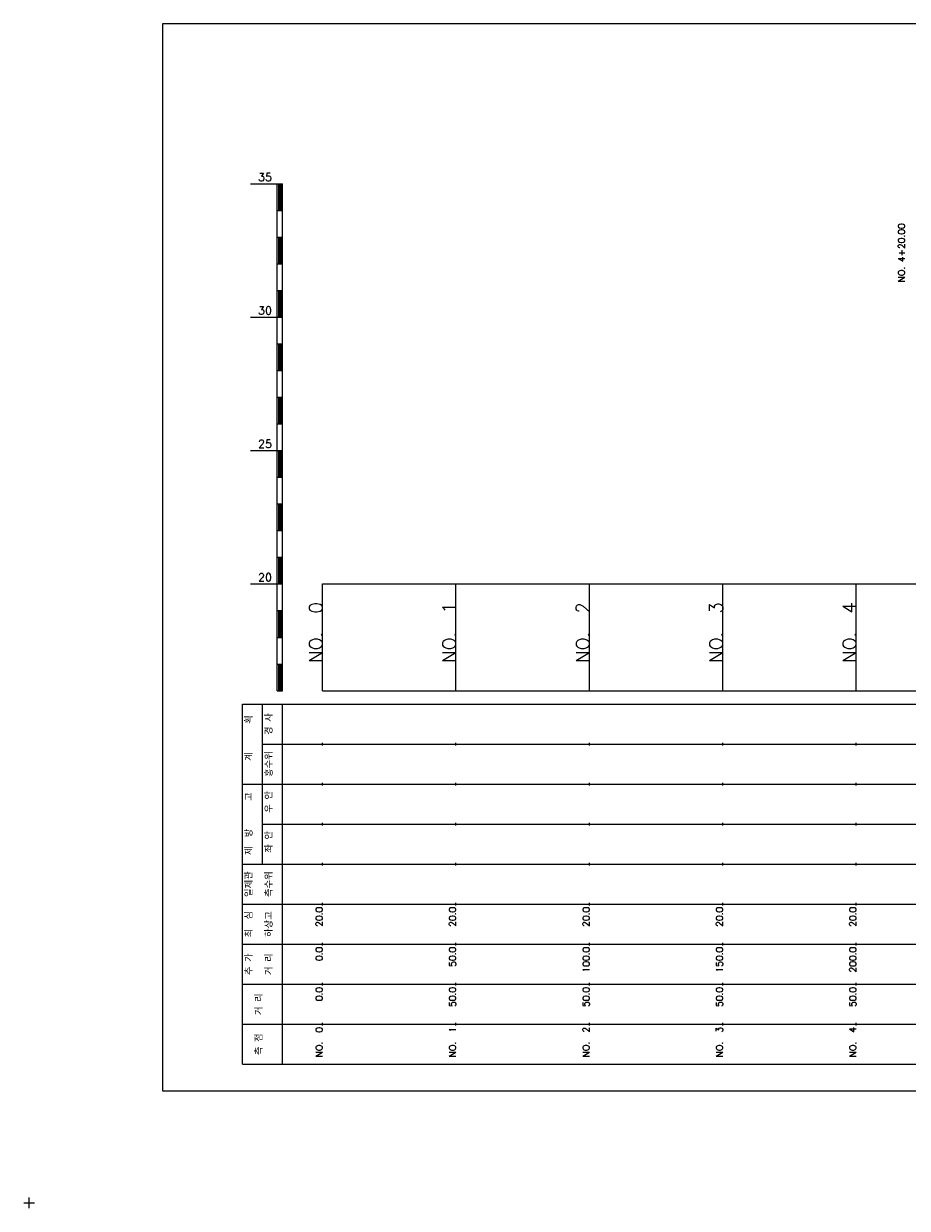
# Model space of a CAD drawing. Extents: x -2 to 685, y -2 to 925.
# Tile 1 of 4: x -2 to 329, y -2 to 442. Entities that reach past the tile are written whole.
import ezdxf
from ezdxf.enums import TextEntityAlignment as Align

# ---------------------------------------------------------------- set-up
doc = ezdxf.new("R2010")
doc.units = 0
doc.header["$LTSCALE"] = 5
for name, color, linetype in [('BOX', 5, 'CONTINUOUS'), ('DT1', 3, 'CONTINUOUS'), ('LT1', 4, 'CONTINUOUS'), ('ST1', 7, 'CONTINUOUS')]:
    doc.layers.add(name, color=color, linetype=linetype)
doc.styles.add('GHS', font='ROMANS.shx', dxfattribs={"bigfont": 'GHS.shx'})

msp = doc.modelspace()

# ---------------------------------------------------------------- linework, layer by layer
at = {"layer": 'BOX'}
msp.add_lwpolyline([(50, 42), (650, 42), (650, 442), (50, 442), (50, 42)], dxfattribs=at)
at = {"layer": 'LT1'}
for p, q in [((83, 382), (93, 382)), ((93, 192), (93, 382)), ((93, 382), (95, 382)), ((95, 192), (95, 382)), ((93.5, 381.8), (93.5, 372.2)), ((94, 381.8), (94, 372.2)), ((94.5, 381.8), (94.5, 372.2)), ((93, 372), (95, 372)), ((93, 362), (95, 362)), ((93.5, 361.8), (93.5, 352.2)), ((94, 361.8), (94, 352.2)), ((94.5, 361.8), (94.5, 352.2)), ((93, 352), (95, 352)), ((93, 342), (95, 342)), ((93.5, 341.8), (93.5, 332.2)), ((94, 341.8), (94, 332.2)), ((94.5, 341.8), (94.5, 332.2)), ((83, 332), (93, 332)), ((93, 332), (95, 332)), ((93, 322), (95, 322)), ((93.5, 321.8), (93.5, 312.2)), ((94, 321.8), (94, 312.2)), ((94.5, 321.8), (94.5, 312.2)), ((93, 312), (95, 312)), ((93, 302), (95, 302)), ((93.5, 301.8), (93.5, 292.2)), ((94, 301.8), (94, 292.2)), ((94.5, 301.8), (94.5, 292.2)), ((93, 292), (95, 292)), ((83, 282), (93, 282)), ((93, 282), (95, 282)), ((93.5, 281.8), (93.5, 272.2)), ((94, 281.8), (94, 272.2)), ((94.5, 281.8), (94.5, 272.2)), ((93, 272), (95, 272)), ((93, 262), (95, 262)), ((93.5, 261.8), (93.5, 252.2)), ((94, 261.8), (94, 252.2)), ((94.5, 261.8), (94.5, 252.2)), ((93, 252), (95, 252)), ((93, 242), (95, 242)), ((93.5, 241.8), (93.5, 232.2)), ((94, 241.8), (94, 232.2)), ((94.5, 241.8), (94.5, 232.2)), ((83, 232), (93, 232)), ((93, 232), (95, 232)), ((110, 192), (110, 232)), ((160, 192), (160, 232)), ((210, 192), (210, 232)), ((260, 192), (260, 232)), ((310, 192), (310, 232)), ((110, 225.69), (110, 226.69)), ((160, 225.69), (160, 226.69)), ((210, 225.69), (210, 226.69)), ((260, 225.69), (260, 226.69)), ((310, 225.69), (310, 226.69)), ((93, 222), (95, 222)), ((93.5, 221.8), (93.5, 212.2)), ((94, 221.8), (94, 212.2)), ((94.5, 221.8), (94.5, 212.2)), ((93, 212), (95, 212)), ((93, 202), (95, 202)), ((93.5, 201.8), (93.5, 192.2)), ((94, 201.8), (94, 192.2)), ((94.5, 201.8), (94.5, 192.2)), ((93, 192), (95, 192)), ((110, 192), (610, 192)), ((110, 171.5), (110, 172.5)), ((160, 171.5), (160, 172.5)), ((210, 171.5), (210, 172.5)), ((260, 171.5), (260, 172.5)), ((310, 171.5), (310, 172.5)), ((110, 156.5), (110, 157.5)), ((160, 156.5), (160, 157.5)), ((210, 156.5), (210, 157.5)), ((260, 156.5), (260, 157.5)), ((310, 156.5), (310, 157.5)), ((110, 141.5), (110, 142.5)), ((160, 141.5), (160, 142.5)), ((210, 141.5), (210, 142.5)), ((260, 141.5), (260, 142.5)), ((310, 141.5), (310, 142.5)), ((110, 126.5), (110, 127.5)), ((160, 126.5), (160, 127.5)), ((210, 126.5), (210, 127.5)), ((260, 126.5), (260, 127.5)), ((310, 126.5), (310, 127.5)), ((110, 111.5), (110, 112.5)), ((160, 111.5), (160, 112.5)), ((210, 111.5), (210, 112.5)), ((260, 111.5), (260, 112.5)), ((310, 111.5), (310, 112.5)), ((110, 96.5), (110, 97.5)), ((160, 96.5), (160, 97.5)), ((210, 96.5), (210, 97.5)), ((260, 96.5), (260, 97.5)), ((310, 96.5), (310, 97.5)), ((110, 81.5), (110, 82.5)), ((160, 81.5), (160, 82.5)), ((210, 81.5), (210, 82.5)), ((260, 81.5), (260, 82.5)), ((310, 81.5), (310, 82.5)), ((110, 66.5), (110, 67.5)), ((160, 66.5), (160, 67.5)), ((210, 66.5), (210, 67.5)), ((260, 66.5), (260, 67.5)), ((310, 66.5), (310, 67.5))]:
    msp.add_line(p, q, dxfattribs=at)
msp.add_lwpolyline([(110, 232), (160, 232), (210, 232), (260, 232), (310, 232), (360, 232), (410, 232), (460, 232), (510, 232), (560, 232), (610, 232)], dxfattribs=at)
at = {"layer": 'ST1'}
for p, q in [((80, 52), (80, 187)), ((80, 187), (623, 187)), ((87.5, 157), (87.5, 187)), ((95, 52), (95, 187)), ((87.5, 172), (623, 172)), ((80, 157), (623, 157)), ((87.5, 127), (87.5, 157)), ((87.5, 142), (623, 142)), ((80, 127), (623, 127)), ((80, 112), (623, 112)), ((80, 97), (623, 97)), ((80, 82), (623, 82)), ((80, 67), (623, 67)), ((80, 52), (623, 52)), ((-2, 0), (2, 0)), ((0, -2), (0, 2))]:
    msp.add_line(p, q, dxfattribs=at)

# ---------------------------------------------------------------- texts
at = {"layer": 'DT1', "style": 'GHS'}
for s, p in [('35', (91, 383)), ('30', (91, 333)), ('25', (91, 283)), ('20', (91, 233))]:
    msp.add_text(s, height=3, dxfattribs=at).set_placement(p, align=Align.RIGHT)
at = {"layer": 'DT1', "linetype": 'CONTINUOUS', "style": 'GHS'}
msp.add_text('NO. 4+20.00', height=2.5, rotation=90, dxfattribs=at).set_placement((328.25, 345.12))
at = {"layer": 'DT1', "style": 'GHS'}
for s, height, p in [('NO.  0', 5, (110, 225.19)), ('NO.  1', 5, (160, 225.19)), ('NO.  2', 5, (210, 225.19)), ('NO.  3', 5, (260, 225.19)), ('NO.  4', 5, (310, 225.19)), (' 20.0', 2.5, (110, 111)), (' 20.0', 2.5, (160, 111)), (' 20.0', 2.5, (210, 111)), (' 20.0', 2.5, (260, 111)), (' 20.0', 2.5, (310, 111)), ('     0.0', 2.5, (110, 96)), ('    50.0', 2.5, (160, 96)), ('   100.0', 2.5, (210, 96)), ('   150.0', 2.5, (260, 96)), ('   200.0', 2.5, (310, 96)), ('   0.0', 2.5, (110, 81)), ('  50.0', 2.5, (160, 81)), ('  50.0', 2.5, (210, 81)), ('  50.0', 2.5, (260, 81)), ('  50.0', 2.5, (310, 81)), ('NO.  0', 2.5, (110, 66)), ('NO.  1', 2.5, (160, 66)), ('NO.  2', 2.5, (210, 66)), ('NO.  3', 2.5, (260, 66)), ('NO.  4', 2.5, (310, 66))]:
    msp.add_text(s, height=height, rotation=90, dxfattribs=at).set_placement(p, align=Align.RIGHT)
at = {"layer": 'DT1', "linetype": 'CONTINUOUS', "style": 'GHS'}
for s, p in [('경 사', (91.25, 179.5)), ('  획', (83.75, 179.5)), ('홍수위', (91.25, 164.5)), ('   계', (83.75, 164.5)), ('   고', (83.75, 149.5)), (' 우 안', (91.25, 149.5)), (' 제  방', (83.75, 134.5)), (' 좌 안', (91.25, 134.5)), ('일제관', (83.75, 119.5)), ('측수위', (91.25, 119.5)), ('최  심', (83.75, 104.5)), ('하상고', (91.25, 104.5)), ('추 가', (83.75, 89.5)), ('거 리', (91.25, 89.5)), ('거 리', (87.5, 74.5)), ('측 점', (87.5, 59.5))]:
    msp.add_text(s, height=2.5, rotation=90, dxfattribs=at).set_placement(p, align=Align.CENTER)

doc.saveas('drawing.dxf')
